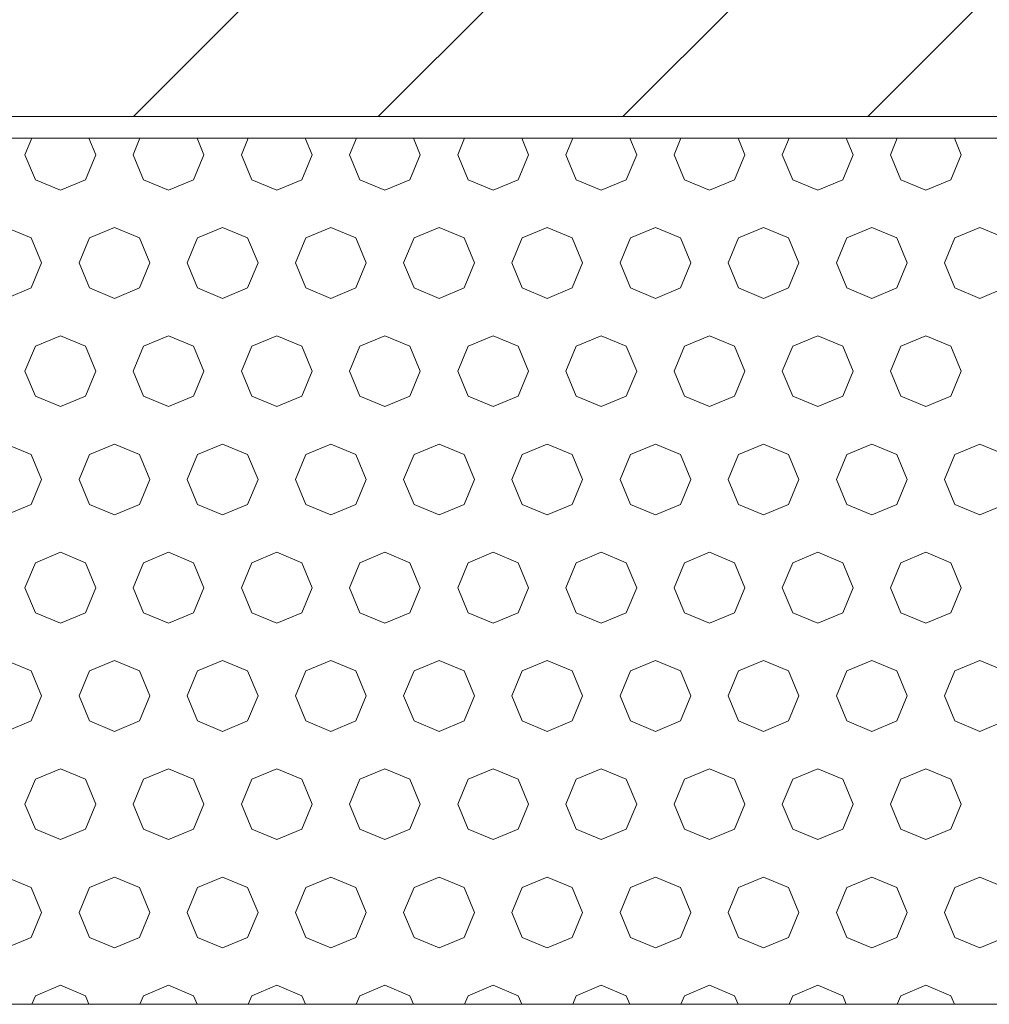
# Model space of a CAD drawing. Header units: millimetres. Extents: x 52659 to 1698020, y -10054 to 104697.
# Tile 81 of 256: x 176986 to 177434, y 13998 to 14453. Entities that reach past the tile are written whole.
import ezdxf

# ---------------------------------------------------------------- set-up
doc = ezdxf.new("R2010")
doc.units = ezdxf.units.MM
doc.header["$MEASUREMENT"] = 0
for name, color, linetype in [('02-04 BRISES SOLEIL FONCEES', 7, 'Continuous'), ('02-04 CASSETTES FONCEES', 7, 'Continuous'), ('05-02 Cotation 200ème 100ème.Cotations', 7, 'Continuous')]:
    doc.layers.add(name, color=color, linetype=linetype)
doc.styles.add('STYLE_GENERE_3', font='ARIALN.TTF')
doc.dimstyles.new('STYLE_GENERE__1', dxfattribs={"dimtxt": 200, "dimasz": 95, "dimexe": 0.18, "dimexo": 100, "dimgap": 0, "dimtad": 0, "dimlfac": 0.001, "dimzin": 0, "dimdsep": 46, "dimtxsty": 'STYLE_GENERE_3', "dimblk": 'ARROWHEAD_6', "dimblk1": 'ARROWHEAD_6', "dimblk2": 'ARROWHEAD_6', "dimcen": 0.09, "dimclrd": 7, "dimclre": 7, "dimclrt": 7, "dimazin": 0, "dimtfac": 1, "dimtdec": 4, "dimtmove": 2, "dimatfit": 3, "dimfxl": 1, "dimtolj": 1, "dimtzin": 0, "dimarcsym": 0})
doc.dimstyles.new('STYLE_GENERE__2', dxfattribs={"dimtxt": 200, "dimasz": 95, "dimexe": 0.18, "dimexo": 100, "dimgap": 0, "dimtad": 0, "dimlfac": 0.001, "dimzin": 0, "dimdsep": 46, "dimtxsty": 'STYLE_GENERE_3', "dimblk": 'ARROWHEAD_6', "dimblk1": 'ARROWHEAD_6', "dimblk2": 'ARROWHEAD_6', "dimcen": 0.09, "dimclrd": 7, "dimclre": 7, "dimclrt": 7, "dimazin": 0, "dimtfac": 1, "dimtdec": 4, "dimtmove": 0, "dimatfit": 3, "dimfxl": 1, "dimtolj": 1, "dimtzin": 0, "dimarcsym": 0})

# ---------------------------------------------------------------- blocks, each defined once
blk = doc.blocks.new('*X324', base_point=(131932.67, 5158.07))
at = {"layer": '02-04 BRISES SOLEIL FONCEES', "color": 7, "linetype": 'Continuous', "lineweight": 5}
for p, q in [((176991.66, 14398.07), (176988.51, 14390.46)), ((177021.21, 14390.46), (177018.06, 14398.07)), ((177041.66, 14398.07), (177038.51, 14390.46)), ((177071.21, 14390.46), (177068.06, 14398.07)), ((177091.66, 14398.07), (177088.51, 14390.46)), ((177121.21, 14390.46), (177118.06, 14398.07)), ((177141.66, 14398.07), (177138.51, 14390.46)), ((177171.21, 14390.46), (177168.06, 14398.07)), ((177191.66, 14398.07), (177188.51, 14390.46)), ((177221.21, 14390.46), (177218.06, 14398.07)), ((177241.66, 14398.07), (177238.51, 14390.46)), ((177271.21, 14390.46), (177268.06, 14398.07)), ((177291.66, 14398.07), (177288.51, 14390.46)), ((177321.21, 14390.46), (177318.06, 14398.07)), ((177341.66, 14398.07), (177338.51, 14390.46)), ((177371.21, 14390.46), (177368.06, 14398.07)), ((177391.66, 14398.07), (177388.51, 14390.46)), ((177421.21, 14390.46), (177418.06, 14398.07)), ((176988.51, 14390.46), (176993.3, 14378.9)), ((177016.42, 14378.9), (177021.21, 14390.46)), ((177038.51, 14390.46), (177043.3, 14378.9)), ((177066.42, 14378.9), (177071.21, 14390.46)), ((177088.51, 14390.46), (177093.3, 14378.9)), ((177116.42, 14378.9), (177121.21, 14390.46)), ((177138.51, 14390.46), (177143.3, 14378.9)), ((177166.42, 14378.9), (177171.21, 14390.46)), ((177188.51, 14390.46), (177193.3, 14378.9)), ((177216.42, 14378.9), (177221.21, 14390.46)), ((177238.51, 14390.46), (177243.3, 14378.9)), ((177266.42, 14378.9), (177271.21, 14390.46)), ((177288.51, 14390.46), (177293.3, 14378.9)), ((177316.42, 14378.9), (177321.21, 14390.46)), ((177338.51, 14390.46), (177343.3, 14378.9)), ((177366.42, 14378.9), (177371.21, 14390.46)), ((177388.51, 14390.46), (177393.3, 14378.9)), ((177416.42, 14378.9), (177421.21, 14390.46)), ((176993.3, 14378.9), (177004.86, 14374.11)), ((177004.86, 14374.11), (177016.42, 14378.9)), ((177043.3, 14378.9), (177054.86, 14374.11)), ((177054.86, 14374.11), (177066.42, 14378.9)), ((177093.3, 14378.9), (177104.86, 14374.11)), ((177104.86, 14374.11), (177116.42, 14378.9)), ((177143.3, 14378.9), (177154.86, 14374.11)), ((177154.86, 14374.11), (177166.42, 14378.9)), ((177193.3, 14378.9), (177204.86, 14374.11)), ((177204.86, 14374.11), (177216.42, 14378.9)), ((177243.3, 14378.9), (177254.86, 14374.11)), ((177254.86, 14374.11), (177266.42, 14378.9)), ((177293.3, 14378.9), (177304.86, 14374.11)), ((177304.86, 14374.11), (177316.42, 14378.9)), ((177343.3, 14378.9), (177354.86, 14374.11)), ((177354.86, 14374.11), (177366.42, 14378.9)), ((177393.3, 14378.9), (177404.86, 14374.11)), ((177404.86, 14374.11), (177416.42, 14378.9)), ((176991.42, 14352.02), (176979.86, 14356.81)), ((177029.86, 14356.81), (177018.3, 14352.02)), ((177041.42, 14352.02), (177029.86, 14356.81)), ((177079.86, 14356.81), (177068.3, 14352.02)), ((177091.42, 14352.02), (177079.86, 14356.81)), ((177129.86, 14356.81), (177118.3, 14352.02)), ((177141.42, 14352.02), (177129.86, 14356.81)), ((177179.86, 14356.81), (177168.3, 14352.02)), ((177191.42, 14352.02), (177179.86, 14356.81)), ((177229.86, 14356.81), (177218.3, 14352.02)), ((177241.42, 14352.02), (177229.86, 14356.81)), ((177279.86, 14356.81), (177268.3, 14352.02)), ((177291.42, 14352.02), (177279.86, 14356.81)), ((177329.86, 14356.81), (177318.3, 14352.02)), ((177341.42, 14352.02), (177329.86, 14356.81)), ((177379.86, 14356.81), (177368.3, 14352.02)), ((177391.42, 14352.02), (177379.86, 14356.81)), ((177429.86, 14356.81), (177418.3, 14352.02)), ((177441.42, 14352.02), (177429.86, 14356.81)), ((176996.21, 14340.46), (176991.42, 14352.02)), ((177018.3, 14352.02), (177013.51, 14340.46)), ((177046.21, 14340.46), (177041.42, 14352.02)), ((177068.3, 14352.02), (177063.51, 14340.46)), ((177096.21, 14340.46), (177091.42, 14352.02)), ((177118.3, 14352.02), (177113.51, 14340.46)), ((177146.21, 14340.46), (177141.42, 14352.02)), ((177168.3, 14352.02), (177163.51, 14340.46)), ((177196.21, 14340.46), (177191.42, 14352.02)), ((177218.3, 14352.02), (177213.51, 14340.46)), ((177246.21, 14340.46), (177241.42, 14352.02)), ((177268.3, 14352.02), (177263.51, 14340.46)), ((177296.21, 14340.46), (177291.42, 14352.02)), ((177318.3, 14352.02), (177313.51, 14340.46)), ((177346.21, 14340.46), (177341.42, 14352.02)), ((177368.3, 14352.02), (177363.51, 14340.46)), ((177396.21, 14340.46), (177391.42, 14352.02)), ((177418.3, 14352.02), (177413.51, 14340.46)), ((176991.42, 14328.9), (176996.21, 14340.46)), ((177013.51, 14340.46), (177018.3, 14328.9)), ((177041.42, 14328.9), (177046.21, 14340.46)), ((177063.51, 14340.46), (177068.3, 14328.9)), ((177091.42, 14328.9), (177096.21, 14340.46)), ((177113.51, 14340.46), (177118.3, 14328.9)), ((177141.42, 14328.9), (177146.21, 14340.46)), ((177163.51, 14340.46), (177168.3, 14328.9)), ((177191.42, 14328.9), (177196.21, 14340.46)), ((177213.51, 14340.46), (177218.3, 14328.9)), ((177241.42, 14328.9), (177246.21, 14340.46)), ((177263.51, 14340.46), (177268.3, 14328.9)), ((177291.42, 14328.9), (177296.21, 14340.46)), ((177313.51, 14340.46), (177318.3, 14328.9)), ((177341.42, 14328.9), (177346.21, 14340.46)), ((177363.51, 14340.46), (177368.3, 14328.9)), ((177391.42, 14328.9), (177396.21, 14340.46)), ((177413.51, 14340.46), (177418.3, 14328.9)), ((176979.86, 14324.11), (176991.42, 14328.9)), ((177018.3, 14328.9), (177029.86, 14324.11)), ((177029.86, 14324.11), (177041.42, 14328.9)), ((177068.3, 14328.9), (177079.86, 14324.11)), ((177079.86, 14324.11), (177091.42, 14328.9)), ((177118.3, 14328.9), (177129.86, 14324.11)), ((177129.86, 14324.11), (177141.42, 14328.9)), ((177168.3, 14328.9), (177179.86, 14324.11)), ((177179.86, 14324.11), (177191.42, 14328.9)), ((177218.3, 14328.9), (177229.86, 14324.11)), ((177229.86, 14324.11), (177241.42, 14328.9)), ((177268.3, 14328.9), (177279.86, 14324.11)), ((177279.86, 14324.11), (177291.42, 14328.9)), ((177318.3, 14328.9), (177329.86, 14324.11)), ((177329.86, 14324.11), (177341.42, 14328.9)), ((177368.3, 14328.9), (177379.86, 14324.11)), ((177379.86, 14324.11), (177391.42, 14328.9)), ((177418.3, 14328.9), (177429.86, 14324.11)), ((177429.86, 14324.11), (177441.42, 14328.9)), ((177004.86, 14306.81), (176993.3, 14302.02)), ((177016.42, 14302.02), (177004.86, 14306.81)), ((177054.86, 14306.81), (177043.3, 14302.02)), ((177066.42, 14302.02), (177054.86, 14306.81)), ((177104.86, 14306.81), (177093.3, 14302.02)), ((177116.42, 14302.02), (177104.86, 14306.81)), ((177154.86, 14306.81), (177143.3, 14302.02)), ((177166.42, 14302.02), (177154.86, 14306.81)), ((177204.86, 14306.81), (177193.3, 14302.02)), ((177216.42, 14302.02), (177204.86, 14306.81)), ((177254.86, 14306.81), (177243.3, 14302.02)), ((177266.42, 14302.02), (177254.86, 14306.81)), ((177304.86, 14306.81), (177293.3, 14302.02)), ((177316.42, 14302.02), (177304.86, 14306.81)), ((177354.86, 14306.81), (177343.3, 14302.02)), ((177366.42, 14302.02), (177354.86, 14306.81)), ((177404.86, 14306.81), (177393.3, 14302.02)), ((177416.42, 14302.02), (177404.86, 14306.81)), ((176993.3, 14302.02), (176988.51, 14290.46)), ((177021.21, 14290.46), (177016.42, 14302.02)), ((177043.3, 14302.02), (177038.51, 14290.46)), ((177071.21, 14290.46), (177066.42, 14302.02)), ((177093.3, 14302.02), (177088.51, 14290.46)), ((177121.21, 14290.46), (177116.42, 14302.02)), ((177143.3, 14302.02), (177138.51, 14290.46)), ((177171.21, 14290.46), (177166.42, 14302.02)), ((177193.3, 14302.02), (177188.51, 14290.46)), ((177221.21, 14290.46), (177216.42, 14302.02)), ((177243.3, 14302.02), (177238.51, 14290.46)), ((177271.21, 14290.46), (177266.42, 14302.02)), ((177293.3, 14302.02), (177288.51, 14290.46)), ((177321.21, 14290.46), (177316.42, 14302.02)), ((177343.3, 14302.02), (177338.51, 14290.46)), ((177371.21, 14290.46), (177366.42, 14302.02)), ((177393.3, 14302.02), (177388.51, 14290.46)), ((177421.21, 14290.46), (177416.42, 14302.02)), ((176988.51, 14290.46), (176993.3, 14278.9)), ((177016.42, 14278.9), (177021.21, 14290.46)), ((177038.51, 14290.46), (177043.3, 14278.9)), ((177066.42, 14278.9), (177071.21, 14290.46)), ((177088.51, 14290.46), (177093.3, 14278.9)), ((177116.42, 14278.9), (177121.21, 14290.46)), ((177138.51, 14290.46), (177143.3, 14278.9)), ((177166.42, 14278.9), (177171.21, 14290.46)), ((177188.51, 14290.46), (177193.3, 14278.9)), ((177216.42, 14278.9), (177221.21, 14290.46)), ((177238.51, 14290.46), (177243.3, 14278.9)), ((177266.42, 14278.9), (177271.21, 14290.46)), ((177288.51, 14290.46), (177293.3, 14278.9)), ((177316.42, 14278.9), (177321.21, 14290.46)), ((177338.51, 14290.46), (177343.3, 14278.9)), ((177366.42, 14278.9), (177371.21, 14290.46)), ((177388.51, 14290.46), (177393.3, 14278.9)), ((177416.42, 14278.9), (177421.21, 14290.46)), ((176993.3, 14278.9), (177004.86, 14274.11)), ((177004.86, 14274.11), (177016.42, 14278.9)), ((177043.3, 14278.9), (177054.86, 14274.11)), ((177054.86, 14274.11), (177066.42, 14278.9)), ((177093.3, 14278.9), (177104.86, 14274.11)), ((177104.86, 14274.11), (177116.42, 14278.9)), ((177143.3, 14278.9), (177154.86, 14274.11)), ((177154.86, 14274.11), (177166.42, 14278.9)), ((177193.3, 14278.9), (177204.86, 14274.11)), ((177204.86, 14274.11), (177216.42, 14278.9)), ((177243.3, 14278.9), (177254.86, 14274.11)), ((177254.86, 14274.11), (177266.42, 14278.9)), ((177293.3, 14278.9), (177304.86, 14274.11)), ((177304.86, 14274.11), (177316.42, 14278.9)), ((177343.3, 14278.9), (177354.86, 14274.11)), ((177354.86, 14274.11), (177366.42, 14278.9)), ((177393.3, 14278.9), (177404.86, 14274.11)), ((177404.86, 14274.11), (177416.42, 14278.9)), ((176991.42, 14252.02), (176979.86, 14256.81)), ((177029.86, 14256.81), (177018.3, 14252.02)), ((177041.42, 14252.02), (177029.86, 14256.81)), ((177079.86, 14256.81), (177068.3, 14252.02)), ((177091.42, 14252.02), (177079.86, 14256.81)), ((177129.86, 14256.81), (177118.3, 14252.02)), ((177141.42, 14252.02), (177129.86, 14256.81)), ((177179.86, 14256.81), (177168.3, 14252.02)), ((177191.42, 14252.02), (177179.86, 14256.81)), ((177229.86, 14256.81), (177218.3, 14252.02)), ((177241.42, 14252.02), (177229.86, 14256.81)), ((177279.86, 14256.81), (177268.3, 14252.02)), ((177291.42, 14252.02), (177279.86, 14256.81)), ((177329.86, 14256.81), (177318.3, 14252.02)), ((177341.42, 14252.02), (177329.86, 14256.81)), ((177379.86, 14256.81), (177368.3, 14252.02)), ((177391.42, 14252.02), (177379.86, 14256.81)), ((177429.86, 14256.81), (177418.3, 14252.02)), ((177441.42, 14252.02), (177429.86, 14256.81)), ((176996.21, 14240.46), (176991.42, 14252.02)), ((177018.3, 14252.02), (177013.51, 14240.46)), ((177046.21, 14240.46), (177041.42, 14252.02)), ((177068.3, 14252.02), (177063.51, 14240.46)), ((177096.21, 14240.46), (177091.42, 14252.02)), ((177118.3, 14252.02), (177113.51, 14240.46)), ((177146.21, 14240.46), (177141.42, 14252.02)), ((177168.3, 14252.02), (177163.51, 14240.46)), ((177196.21, 14240.46), (177191.42, 14252.02)), ((177218.3, 14252.02), (177213.51, 14240.46)), ((177246.21, 14240.46), (177241.42, 14252.02)), ((177268.3, 14252.02), (177263.51, 14240.46)), ((177296.21, 14240.46), (177291.42, 14252.02)), ((177318.3, 14252.02), (177313.51, 14240.46)), ((177346.21, 14240.46), (177341.42, 14252.02)), ((177368.3, 14252.02), (177363.51, 14240.46)), ((177396.21, 14240.46), (177391.42, 14252.02)), ((177418.3, 14252.02), (177413.51, 14240.46)), ((176991.42, 14228.9), (176996.21, 14240.46)), ((177013.51, 14240.46), (177018.3, 14228.9)), ((177041.42, 14228.9), (177046.21, 14240.46)), ((177063.51, 14240.46), (177068.3, 14228.9)), ((177091.42, 14228.9), (177096.21, 14240.46)), ((177113.51, 14240.46), (177118.3, 14228.9)), ((177141.42, 14228.9), (177146.21, 14240.46)), ((177163.51, 14240.46), (177168.3, 14228.9)), ((177191.42, 14228.9), (177196.21, 14240.46)), ((177213.51, 14240.46), (177218.3, 14228.9)), ((177241.42, 14228.9), (177246.21, 14240.46)), ((177263.51, 14240.46), (177268.3, 14228.9)), ((177291.42, 14228.9), (177296.21, 14240.46)), ((177313.51, 14240.46), (177318.3, 14228.9)), ((177341.42, 14228.9), (177346.21, 14240.46)), ((177363.51, 14240.46), (177368.3, 14228.9)), ((177391.42, 14228.9), (177396.21, 14240.46)), ((177413.51, 14240.46), (177418.3, 14228.9)), ((176979.86, 14224.11), (176991.42, 14228.9)), ((177018.3, 14228.9), (177029.86, 14224.11)), ((177029.86, 14224.11), (177041.42, 14228.9)), ((177068.3, 14228.9), (177079.86, 14224.11)), ((177079.86, 14224.11), (177091.42, 14228.9)), ((177118.3, 14228.9), (177129.86, 14224.11)), ((177129.86, 14224.11), (177141.42, 14228.9)), ((177168.3, 14228.9), (177179.86, 14224.11)), ((177179.86, 14224.11), (177191.42, 14228.9)), ((177218.3, 14228.9), (177229.86, 14224.11)), ((177229.86, 14224.11), (177241.42, 14228.9)), ((177268.3, 14228.9), (177279.86, 14224.11)), ((177279.86, 14224.11), (177291.42, 14228.9)), ((177318.3, 14228.9), (177329.86, 14224.11)), ((177329.86, 14224.11), (177341.42, 14228.9)), ((177368.3, 14228.9), (177379.86, 14224.11)), ((177379.86, 14224.11), (177391.42, 14228.9)), ((177418.3, 14228.9), (177429.86, 14224.11)), ((177429.86, 14224.11), (177441.42, 14228.9)), ((177004.86, 14206.81), (176993.3, 14202.02)), ((177016.42, 14202.02), (177004.86, 14206.81)), ((177054.86, 14206.81), (177043.3, 14202.02)), ((177066.42, 14202.02), (177054.86, 14206.81)), ((177104.86, 14206.81), (177093.3, 14202.02)), ((177116.42, 14202.02), (177104.86, 14206.81)), ((177154.86, 14206.81), (177143.3, 14202.02)), ((177166.42, 14202.02), (177154.86, 14206.81)), ((177204.86, 14206.81), (177193.3, 14202.02)), ((177216.42, 14202.02), (177204.86, 14206.81)), ((177254.86, 14206.81), (177243.3, 14202.02)), ((177266.42, 14202.02), (177254.86, 14206.81)), ((177304.86, 14206.81), (177293.3, 14202.02)), ((177316.42, 14202.02), (177304.86, 14206.81)), ((177354.86, 14206.81), (177343.3, 14202.02)), ((177366.42, 14202.02), (177354.86, 14206.81)), ((177404.86, 14206.81), (177393.3, 14202.02)), ((177416.42, 14202.02), (177404.86, 14206.81)), ((176993.3, 14202.02), (176988.51, 14190.46)), ((177021.21, 14190.46), (177016.42, 14202.02)), ((177043.3, 14202.02), (177038.51, 14190.46)), ((177071.21, 14190.46), (177066.42, 14202.02)), ((177093.3, 14202.02), (177088.51, 14190.46)), ((177121.21, 14190.46), (177116.42, 14202.02)), ((177143.3, 14202.02), (177138.51, 14190.46)), ((177171.21, 14190.46), (177166.42, 14202.02)), ((177193.3, 14202.02), (177188.51, 14190.46)), ((177221.21, 14190.46), (177216.42, 14202.02)), ((177243.3, 14202.02), (177238.51, 14190.46)), ((177271.21, 14190.46), (177266.42, 14202.02)), ((177293.3, 14202.02), (177288.51, 14190.46)), ((177321.21, 14190.46), (177316.42, 14202.02)), ((177343.3, 14202.02), (177338.51, 14190.46)), ((177371.21, 14190.46), (177366.42, 14202.02)), ((177393.3, 14202.02), (177388.51, 14190.46)), ((177421.21, 14190.46), (177416.42, 14202.02)), ((176988.51, 14190.46), (176993.3, 14178.9)), ((177016.42, 14178.9), (177021.21, 14190.46)), ((177038.51, 14190.46), (177043.3, 14178.9)), ((177066.42, 14178.9), (177071.21, 14190.46)), ((177088.51, 14190.46), (177093.3, 14178.9)), ((177116.42, 14178.9), (177121.21, 14190.46)), ((177138.51, 14190.46), (177143.3, 14178.9)), ((177166.42, 14178.9), (177171.21, 14190.46)), ((177188.51, 14190.46), (177193.3, 14178.9)), ((177216.42, 14178.9), (177221.21, 14190.46)), ((177238.51, 14190.46), (177243.3, 14178.9)), ((177266.42, 14178.9), (177271.21, 14190.46)), ((177288.51, 14190.46), (177293.3, 14178.9)), ((177316.42, 14178.9), (177321.21, 14190.46)), ((177338.51, 14190.46), (177343.3, 14178.9)), ((177366.42, 14178.9), (177371.21, 14190.46)), ((177388.51, 14190.46), (177393.3, 14178.9)), ((177416.42, 14178.9), (177421.21, 14190.46)), ((176993.3, 14178.9), (177004.86, 14174.11)), ((177004.86, 14174.11), (177016.42, 14178.9)), ((177043.3, 14178.9), (177054.86, 14174.11)), ((177054.86, 14174.11), (177066.42, 14178.9)), ((177093.3, 14178.9), (177104.86, 14174.11)), ((177104.86, 14174.11), (177116.42, 14178.9)), ((177143.3, 14178.9), (177154.86, 14174.11)), ((177154.86, 14174.11), (177166.42, 14178.9)), ((177193.3, 14178.9), (177204.86, 14174.11)), ((177204.86, 14174.11), (177216.42, 14178.9)), ((177243.3, 14178.9), (177254.86, 14174.11)), ((177254.86, 14174.11), (177266.42, 14178.9)), ((177293.3, 14178.9), (177304.86, 14174.11)), ((177304.86, 14174.11), (177316.42, 14178.9)), ((177343.3, 14178.9), (177354.86, 14174.11)), ((177354.86, 14174.11), (177366.42, 14178.9)), ((177393.3, 14178.9), (177404.86, 14174.11)), ((177404.86, 14174.11), (177416.42, 14178.9)), ((176991.42, 14152.02), (176979.86, 14156.81)), ((177029.86, 14156.81), (177018.3, 14152.02)), ((177041.42, 14152.02), (177029.86, 14156.81)), ((177079.86, 14156.81), (177068.3, 14152.02)), ((177091.42, 14152.02), (177079.86, 14156.81)), ((177129.86, 14156.81), (177118.3, 14152.02)), ((177141.42, 14152.02), (177129.86, 14156.81)), ((177179.86, 14156.81), (177168.3, 14152.02)), ((177191.42, 14152.02), (177179.86, 14156.81)), ((177229.86, 14156.81), (177218.3, 14152.02)), ((177241.42, 14152.02), (177229.86, 14156.81)), ((177279.86, 14156.81), (177268.3, 14152.02)), ((177291.42, 14152.02), (177279.86, 14156.81)), ((177329.86, 14156.81), (177318.3, 14152.02)), ((177341.42, 14152.02), (177329.86, 14156.81)), ((177379.86, 14156.81), (177368.3, 14152.02)), ((177391.42, 14152.02), (177379.86, 14156.81)), ((177429.86, 14156.81), (177418.3, 14152.02)), ((177441.42, 14152.02), (177429.86, 14156.81)), ((176996.21, 14140.46), (176991.42, 14152.02)), ((177018.3, 14152.02), (177013.51, 14140.46)), ((177046.21, 14140.46), (177041.42, 14152.02)), ((177068.3, 14152.02), (177063.51, 14140.46)), ((177096.21, 14140.46), (177091.42, 14152.02)), ((177118.3, 14152.02), (177113.51, 14140.46)), ((177146.21, 14140.46), (177141.42, 14152.02)), ((177168.3, 14152.02), (177163.51, 14140.46)), ((177196.21, 14140.46), (177191.42, 14152.02)), ((177218.3, 14152.02), (177213.51, 14140.46)), ((177246.21, 14140.46), (177241.42, 14152.02)), ((177268.3, 14152.02), (177263.51, 14140.46)), ((177296.21, 14140.46), (177291.42, 14152.02)), ((177318.3, 14152.02), (177313.51, 14140.46)), ((177346.21, 14140.46), (177341.42, 14152.02)), ((177368.3, 14152.02), (177363.51, 14140.46)), ((177396.21, 14140.46), (177391.42, 14152.02)), ((177418.3, 14152.02), (177413.51, 14140.46)), ((176991.42, 14128.9), (176996.21, 14140.46)), ((177013.51, 14140.46), (177018.3, 14128.9)), ((177041.42, 14128.9), (177046.21, 14140.46)), ((177063.51, 14140.46), (177068.3, 14128.9)), ((177091.42, 14128.9), (177096.21, 14140.46)), ((177113.51, 14140.46), (177118.3, 14128.9)), ((177141.42, 14128.9), (177146.21, 14140.46)), ((177163.51, 14140.46), (177168.3, 14128.9)), ((177191.42, 14128.9), (177196.21, 14140.46)), ((177213.51, 14140.46), (177218.3, 14128.9)), ((177241.42, 14128.9), (177246.21, 14140.46)), ((177263.51, 14140.46), (177268.3, 14128.9)), ((177291.42, 14128.9), (177296.21, 14140.46)), ((177313.51, 14140.46), (177318.3, 14128.9)), ((177341.42, 14128.9), (177346.21, 14140.46)), ((177363.51, 14140.46), (177368.3, 14128.9)), ((177391.42, 14128.9), (177396.21, 14140.46)), ((177413.51, 14140.46), (177418.3, 14128.9)), ((176979.86, 14124.11), (176991.42, 14128.9)), ((177018.3, 14128.9), (177029.86, 14124.11)), ((177029.86, 14124.11), (177041.42, 14128.9)), ((177068.3, 14128.9), (177079.86, 14124.11)), ((177079.86, 14124.11), (177091.42, 14128.9)), ((177118.3, 14128.9), (177129.86, 14124.11)), ((177129.86, 14124.11), (177141.42, 14128.9)), ((177168.3, 14128.9), (177179.86, 14124.11)), ((177179.86, 14124.11), (177191.42, 14128.9)), ((177218.3, 14128.9), (177229.86, 14124.11)), ((177229.86, 14124.11), (177241.42, 14128.9)), ((177268.3, 14128.9), (177279.86, 14124.11)), ((177279.86, 14124.11), (177291.42, 14128.9)), ((177318.3, 14128.9), (177329.86, 14124.11)), ((177329.86, 14124.11), (177341.42, 14128.9)), ((177368.3, 14128.9), (177379.86, 14124.11)), ((177379.86, 14124.11), (177391.42, 14128.9)), ((177418.3, 14128.9), (177429.86, 14124.11)), ((177429.86, 14124.11), (177441.42, 14128.9)), ((177004.86, 14106.81), (176993.3, 14102.02)), ((177016.42, 14102.02), (177004.86, 14106.81)), ((177054.86, 14106.81), (177043.3, 14102.02)), ((177066.42, 14102.02), (177054.86, 14106.81)), ((177104.86, 14106.81), (177093.3, 14102.02)), ((177116.42, 14102.02), (177104.86, 14106.81)), ((177154.86, 14106.81), (177143.3, 14102.02)), ((177166.42, 14102.02), (177154.86, 14106.81)), ((177204.86, 14106.81), (177193.3, 14102.02)), ((177216.42, 14102.02), (177204.86, 14106.81)), ((177254.86, 14106.81), (177243.3, 14102.02)), ((177266.42, 14102.02), (177254.86, 14106.81)), ((177304.86, 14106.81), (177293.3, 14102.02)), ((177316.42, 14102.02), (177304.86, 14106.81)), ((177354.86, 14106.81), (177343.3, 14102.02)), ((177366.42, 14102.02), (177354.86, 14106.81)), ((177404.86, 14106.81), (177393.3, 14102.02)), ((177416.42, 14102.02), (177404.86, 14106.81)), ((176993.3, 14102.02), (176988.51, 14090.46)), ((177021.21, 14090.46), (177016.42, 14102.02)), ((177043.3, 14102.02), (177038.51, 14090.46)), ((177071.21, 14090.46), (177066.42, 14102.02)), ((177093.3, 14102.02), (177088.51, 14090.46)), ((177121.21, 14090.46), (177116.42, 14102.02)), ((177143.3, 14102.02), (177138.51, 14090.46)), ((177171.21, 14090.46), (177166.42, 14102.02)), ((177193.3, 14102.02), (177188.51, 14090.46)), ((177221.21, 14090.46), (177216.42, 14102.02)), ((177243.3, 14102.02), (177238.51, 14090.46)), ((177271.21, 14090.46), (177266.42, 14102.02)), ((177293.3, 14102.02), (177288.51, 14090.46)), ((177321.21, 14090.46), (177316.42, 14102.02)), ((177343.3, 14102.02), (177338.51, 14090.46)), ((177371.21, 14090.46), (177366.42, 14102.02)), ((177393.3, 14102.02), (177388.51, 14090.46)), ((177421.21, 14090.46), (177416.42, 14102.02)), ((176988.51, 14090.46), (176993.3, 14078.9)), ((177016.42, 14078.9), (177021.21, 14090.46)), ((177038.51, 14090.46), (177043.3, 14078.9)), ((177066.42, 14078.9), (177071.21, 14090.46)), ((177088.51, 14090.46), (177093.3, 14078.9)), ((177116.42, 14078.9), (177121.21, 14090.46)), ((177138.51, 14090.46), (177143.3, 14078.9)), ((177166.42, 14078.9), (177171.21, 14090.46)), ((177188.51, 14090.46), (177193.3, 14078.9)), ((177216.42, 14078.9), (177221.21, 14090.46)), ((177238.51, 14090.46), (177243.3, 14078.9)), ((177266.42, 14078.9), (177271.21, 14090.46)), ((177288.51, 14090.46), (177293.3, 14078.9)), ((177316.42, 14078.9), (177321.21, 14090.46)), ((177338.51, 14090.46), (177343.3, 14078.9)), ((177366.42, 14078.9), (177371.21, 14090.46)), ((177388.51, 14090.46), (177393.3, 14078.9)), ((177416.42, 14078.9), (177421.21, 14090.46)), ((176993.3, 14078.9), (177004.86, 14074.11)), ((177004.86, 14074.11), (177016.42, 14078.9)), ((177043.3, 14078.9), (177054.86, 14074.11)), ((177054.86, 14074.11), (177066.42, 14078.9)), ((177093.3, 14078.9), (177104.86, 14074.11)), ((177104.86, 14074.11), (177116.42, 14078.9)), ((177143.3, 14078.9), (177154.86, 14074.11)), ((177154.86, 14074.11), (177166.42, 14078.9)), ((177193.3, 14078.9), (177204.86, 14074.11)), ((177204.86, 14074.11), (177216.42, 14078.9)), ((177243.3, 14078.9), (177254.86, 14074.11)), ((177254.86, 14074.11), (177266.42, 14078.9)), ((177293.3, 14078.9), (177304.86, 14074.11)), ((177304.86, 14074.11), (177316.42, 14078.9)), ((177343.3, 14078.9), (177354.86, 14074.11)), ((177354.86, 14074.11), (177366.42, 14078.9)), ((177393.3, 14078.9), (177404.86, 14074.11)), ((177404.86, 14074.11), (177416.42, 14078.9)), ((176991.42, 14052.02), (176979.86, 14056.81)), ((177029.86, 14056.81), (177018.3, 14052.02)), ((177041.42, 14052.02), (177029.86, 14056.81)), ((177079.86, 14056.81), (177068.3, 14052.02)), ((177091.42, 14052.02), (177079.86, 14056.81)), ((177129.86, 14056.81), (177118.3, 14052.02)), ((177141.42, 14052.02), (177129.86, 14056.81)), ((177179.86, 14056.81), (177168.3, 14052.02)), ((177191.42, 14052.02), (177179.86, 14056.81)), ((177229.86, 14056.81), (177218.3, 14052.02)), ((177241.42, 14052.02), (177229.86, 14056.81)), ((177279.86, 14056.81), (177268.3, 14052.02)), ((177291.42, 14052.02), (177279.86, 14056.81)), ((177329.86, 14056.81), (177318.3, 14052.02)), ((177341.42, 14052.02), (177329.86, 14056.81)), ((177379.86, 14056.81), (177368.3, 14052.02)), ((177391.42, 14052.02), (177379.86, 14056.81)), ((177429.86, 14056.81), (177418.3, 14052.02)), ((177441.42, 14052.02), (177429.86, 14056.81)), ((176996.21, 14040.46), (176991.42, 14052.02)), ((177018.3, 14052.02), (177013.51, 14040.46)), ((177046.21, 14040.46), (177041.42, 14052.02)), ((177068.3, 14052.02), (177063.51, 14040.46)), ((177096.21, 14040.46), (177091.42, 14052.02)), ((177118.3, 14052.02), (177113.51, 14040.46)), ((177146.21, 14040.46), (177141.42, 14052.02)), ((177168.3, 14052.02), (177163.51, 14040.46)), ((177196.21, 14040.46), (177191.42, 14052.02)), ((177218.3, 14052.02), (177213.51, 14040.46)), ((177246.21, 14040.46), (177241.42, 14052.02)), ((177268.3, 14052.02), (177263.51, 14040.46)), ((177296.21, 14040.46), (177291.42, 14052.02)), ((177318.3, 14052.02), (177313.51, 14040.46)), ((177346.21, 14040.46), (177341.42, 14052.02)), ((177368.3, 14052.02), (177363.51, 14040.46)), ((177396.21, 14040.46), (177391.42, 14052.02)), ((177418.3, 14052.02), (177413.51, 14040.46)), ((176991.42, 14028.9), (176996.21, 14040.46)), ((177013.51, 14040.46), (177018.3, 14028.9)), ((177041.42, 14028.9), (177046.21, 14040.46)), ((177063.51, 14040.46), (177068.3, 14028.9)), ((177091.42, 14028.9), (177096.21, 14040.46)), ((177113.51, 14040.46), (177118.3, 14028.9)), ((177141.42, 14028.9), (177146.21, 14040.46)), ((177163.51, 14040.46), (177168.3, 14028.9)), ((177191.42, 14028.9), (177196.21, 14040.46)), ((177213.51, 14040.46), (177218.3, 14028.9)), ((177241.42, 14028.9), (177246.21, 14040.46)), ((177263.51, 14040.46), (177268.3, 14028.9)), ((177291.42, 14028.9), (177296.21, 14040.46)), ((177313.51, 14040.46), (177318.3, 14028.9)), ((177341.42, 14028.9), (177346.21, 14040.46)), ((177363.51, 14040.46), (177368.3, 14028.9)), ((177391.42, 14028.9), (177396.21, 14040.46)), ((177413.51, 14040.46), (177418.3, 14028.9)), ((176979.86, 14024.11), (176991.42, 14028.9)), ((177018.3, 14028.9), (177029.86, 14024.11)), ((177029.86, 14024.11), (177041.42, 14028.9)), ((177068.3, 14028.9), (177079.86, 14024.11)), ((177079.86, 14024.11), (177091.42, 14028.9)), ((177118.3, 14028.9), (177129.86, 14024.11)), ((177129.86, 14024.11), (177141.42, 14028.9)), ((177168.3, 14028.9), (177179.86, 14024.11)), ((177179.86, 14024.11), (177191.42, 14028.9)), ((177218.3, 14028.9), (177229.86, 14024.11)), ((177229.86, 14024.11), (177241.42, 14028.9)), ((177268.3, 14028.9), (177279.86, 14024.11)), ((177279.86, 14024.11), (177291.42, 14028.9)), ((177318.3, 14028.9), (177329.86, 14024.11)), ((177329.86, 14024.11), (177341.42, 14028.9)), ((177368.3, 14028.9), (177379.86, 14024.11)), ((177379.86, 14024.11), (177391.42, 14028.9)), ((177418.3, 14028.9), (177429.86, 14024.11)), ((177429.86, 14024.11), (177441.42, 14028.9)), ((177004.86, 14006.81), (176993.3, 14002.02)), ((177016.42, 14002.02), (177004.86, 14006.81)), ((177054.86, 14006.81), (177043.3, 14002.02)), ((177066.42, 14002.02), (177054.86, 14006.81)), ((177104.86, 14006.81), (177093.3, 14002.02)), ((177116.42, 14002.02), (177104.86, 14006.81)), ((177154.86, 14006.81), (177143.3, 14002.02)), ((177166.42, 14002.02), (177154.86, 14006.81)), ((177204.86, 14006.81), (177193.3, 14002.02)), ((177216.42, 14002.02), (177204.86, 14006.81)), ((177254.86, 14006.81), (177243.3, 14002.02)), ((177266.42, 14002.02), (177254.86, 14006.81)), ((177304.86, 14006.81), (177293.3, 14002.02)), ((177316.42, 14002.02), (177304.86, 14006.81)), ((177354.86, 14006.81), (177343.3, 14002.02)), ((177366.42, 14002.02), (177354.86, 14006.81)), ((177404.86, 14006.81), (177393.3, 14002.02)), ((177416.42, 14002.02), (177404.86, 14006.81)), ((176993.3, 14002.02), (176991.64, 13998.03)), ((177018.08, 13998.03), (177016.42, 14002.02)), ((177043.3, 14002.02), (177041.64, 13998.03)), ((177068.08, 13998.03), (177066.42, 14002.02)), ((177093.3, 14002.02), (177091.64, 13998.03)), ((177118.08, 13998.03), (177116.42, 14002.02)), ((177143.3, 14002.02), (177141.64, 13998.03)), ((177168.08, 13998.03), (177166.42, 14002.02)), ((177193.3, 14002.02), (177191.64, 13998.03)), ((177218.08, 13998.03), (177216.42, 14002.02)), ((177243.3, 14002.02), (177241.64, 13998.03)), ((177268.08, 13998.03), (177266.42, 14002.02)), ((177293.3, 14002.02), (177291.64, 13998.03)), ((177318.08, 13998.03), (177316.42, 14002.02)), ((177343.3, 14002.02), (177341.64, 13998.03)), ((177368.08, 13998.03), (177366.42, 14002.02)), ((177393.3, 14002.02), (177391.64, 13998.03)), ((177418.08, 13998.03), (177416.42, 14002.02))]:
    blk.add_line(p, q, dxfattribs=at)
blk = doc.blocks.new('Élément de coupe_311_1', base_point=(131932.67, 5158.07))
at = {"layer": '02-04 BRISES SOLEIL FONCEES', "color": 7, "linetype": 'Continuous', "lineweight": 9}
for p, q in [((178302.67, 14398.07), (176544.64, 14398.07)), ((176544.64, 13998.03), (178302.67, 13998.03))]:
    blk.add_line(p, q, dxfattribs=at)
at = {"layer": '02-04 BRISES SOLEIL FONCEES', "lineweight": 0}
blk.add_blockref('*X324', (131932.67, 5158.07), dxfattribs=at)
blk = doc.blocks.new('Élément de coupe_415_1', base_point=(131932.67, 5158.07))
at = {"layer": '02-04 CASSETTES FONCEES', "color": 7, "linetype": 'Continuous', "lineweight": 9}
for p, q in [((177038.61, 14408.07), (177428.61, 14798.07)), ((177264.88, 14408.07), (177654.88, 14798.07)), ((177151.75, 14408.07), (177209.87, 14466.2)), ((177378.02, 14408.07), (177436.15, 14466.2)), ((176544.64, 14408.07), (178322.75, 14408.07))]:
    blk.add_line(p, q, dxfattribs=at)
blk = doc.blocks.new('*D744', base_point=(131932.67, 5158.07))
at = {"layer": '05-02 Cotation 200ème 100ème.Cotations', "color": 7, "linetype": 'Continuous', "lineweight": 25, "transparency": 16777216}
for p, q in [((165280.71, 14458.07), (165380.71, 14358.07)), ((165280.71, 11412.6), (165380.71, 11312.6))]:
    blk.add_line(p, q, dxfattribs=at)
at = {"layer": '05-02 Cotation 200ème 100ème.Cotations', "color": 7, "linetype": 'Continuous', "lineweight": 13, "transparency": 16777216}
for p, q in [((165424.46, 14408.07), (165236.96, 14408.07)), ((165330.71, 13134.21), (165330.71, 14408.07)), ((165330.71, 11362.6), (165330.71, 12636.46)), ((165424.46, 11362.6), (165236.96, 11362.6))]:
    blk.add_line(p, q, dxfattribs=at)
at = {"layer": '05-02 Cotation 200ème 100ème.Cotations', "color": 7, "lineweight": 9, "transparency": 16777216, "char_height": 200, "attachment_point": 7, "rotation": 90, "style": 'STYLE_GENERE_3'}
for s, insert in [('\\A1;0,40', (165287.85, 14381.77)), ('\\A1;3,05', (165430.71, 12661.33))]:
    blk.add_mtext(s, dxfattribs=dict(at, insert=insert))
blk = doc.blocks.new('ARROWHEAD_6')
at = {"color": 0, "linetype": 'Continuous', "lineweight": 0}
for p, q in [((-0.5, -0.5), (0.5, 0.5)), ((0, 0), (-1, 0))]:
    blk.add_line(p, q, dxfattribs=at)
blk = doc.blocks.new('*D745', base_point=(131932.67, 5158.07))
at = {"layer": '05-02 Cotation 200ème 100ème.Cotations', "color": 7, "linetype": 'Continuous', "lineweight": 25, "transparency": 16777216}
for p, q in [((165280.71, 14853.46), (165380.71, 14753.46)), ((165280.71, 14458.07), (165380.71, 14358.07))]:
    blk.add_line(p, q, dxfattribs=at)
at = {"layer": '05-02 Cotation 200ème 100ème.Cotations', "color": 7, "linetype": 'Continuous', "lineweight": 13, "transparency": 16777216}
for p, q in [((165424.46, 14803.46), (165236.96, 14803.46)), ((165330.71, 14408.07), (165330.71, 14803.46)), ((165424.46, 14408.07), (165236.96, 14408.07))]:
    blk.add_line(p, q, dxfattribs=at)
blk = doc.blocks.new('*D764', base_point=(131932.67, 5158.07))
at = {"layer": '05-02 Cotation 200ème 100ème.Cotations', "color": 7, "linetype": 'Continuous', "lineweight": 25, "transparency": 16777216}
for p, q in [((135853.9, 14458.07), (135953.9, 14358.07)), ((135853.9, 11412.6), (135953.9, 11312.6))]:
    blk.add_line(p, q, dxfattribs=at)
at = {"layer": '05-02 Cotation 200ème 100ème.Cotations', "color": 7, "linetype": 'Continuous', "lineweight": 13, "transparency": 16777216}
for p, q in [((135997.65, 14408.07), (135810.15, 14408.07)), ((135903.9, 13134.21), (135903.9, 14408.07)), ((135903.9, 11362.6), (135903.9, 12636.46)), ((135997.65, 11362.6), (135810.15, 11362.6))]:
    blk.add_line(p, q, dxfattribs=at)
at = {"layer": '05-02 Cotation 200ème 100ème.Cotations', "color": 7, "lineweight": 9, "transparency": 16777216, "char_height": 200, "attachment_point": 7, "rotation": 90, "style": 'STYLE_GENERE_3'}
for s, insert in [('\\A1;0,40', (135861.04, 14381.77)), ('\\A1;3,05', (136003.9, 12661.33))]:
    blk.add_mtext(s, dxfattribs=dict(at, insert=insert))
blk = doc.blocks.new('*D765', base_point=(131932.67, 5158.07))
at = {"layer": '05-02 Cotation 200ème 100ème.Cotations', "color": 7, "linetype": 'Continuous', "lineweight": 25, "transparency": 16777216}
for p, q in [((135853.9, 14853.46), (135953.9, 14753.46)), ((135853.9, 14458.07), (135953.9, 14358.07))]:
    blk.add_line(p, q, dxfattribs=at)
at = {"layer": '05-02 Cotation 200ème 100ème.Cotations', "color": 7, "linetype": 'Continuous', "lineweight": 13, "transparency": 16777216}
for p, q in [((135997.65, 14803.46), (135810.15, 14803.46)), ((135903.9, 14408.07), (135903.9, 14803.46)), ((135997.65, 14408.07), (135810.15, 14408.07))]:
    blk.add_line(p, q, dxfattribs=at)

msp = doc.modelspace()

# ---------------------------------------------------------------- block references
at = {"layer": '02-04 BRISES SOLEIL FONCEES', "lineweight": 0}
msp.add_blockref('Élément de coupe_311_1', (131932.668, 5158.072), dxfattribs=at)
at = {"layer": '02-04 CASSETTES FONCEES', "lineweight": 0}
msp.add_blockref('Élément de coupe_415_1', (131932.668, 5158.072), dxfattribs=at)

# ---------------------------------------------------------------- dimensions: what is measured, and where the dimension line sits
at = {"layer": '05-02 Cotation 200ème 100ème.Cotations', "color": 7, "linetype": 'Continuous', "lineweight": 13}
for base, p1, p2, dimstyle, picture, middle in [((135903.901, 14408.072), (220897.887, 11362.595), (220602.668, 14408.072), 'STYLE_GENERE__2', '*D764', (135903.901, 12921.098)), ((165330.708, 14408.072), (220897.887, 11362.595), (220602.668, 14408.072), 'STYLE_GENERE__2', '*D744', (165330.708, 12921.098)), ((135903.901, 14803.461), (220602.668, 14408.072), (221102.731, 14803.461), 'STYLE_GENERE__1', '*D765', (135761.044, 14641.53)), ((165330.708, 14803.461), (220602.668, 14408.072), (221102.731, 14803.461), 'STYLE_GENERE__1', '*D745', (165187.851, 14641.53))]:
    dim = msp.add_linear_dim(base=base, p1=p1, p2=p2, angle=90, dimstyle=dimstyle, dxfattribs=at)
    dim.commit()
    dim.dimension.update_dxf_attribs({"geometry": picture, "text_midpoint": middle, "dimtype": 160, "text_rotation": 90})

doc.saveas('drawing.dxf')
